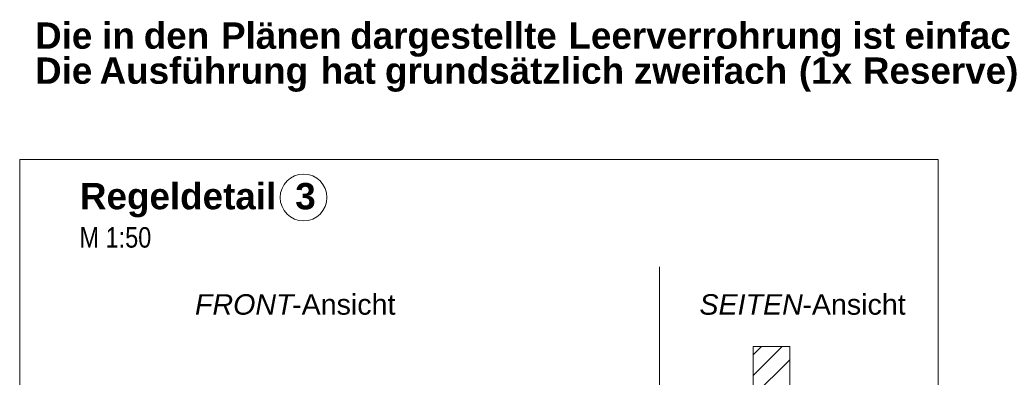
# Model space of a CAD drawing. Extents: x -620 to 300, y 62 to 1162.
# Tile 183 of 256: x 126 to 193, y 834 to 859. Entities that reach past the tile are written whole.
import ezdxf
from ezdxf.lldxf.tags import DXFTag

# ---------------------------------------------------------------- set-up
doc = ezdxf.new("R2010")
doc.units = 0
doc.layers.get('0').update_dxf_attribs({"lineweight": 13})
for name, color, linetype, lineweight, true_color in [('E_Detail_Beschriftung', 7, 'Continuous', 13, 0x009900), ('E_Detail_Wandschraffur', 7, 'Continuous', 5, 0xc0c0c0), ('E_Leerrohr Beschriftung', 1, 'Continuous', 9, 0xff0000)]:
    doc.layers.add(name, color=color, linetype=linetype, lineweight=lineweight, true_color=true_color)
doc.layers.add('E_Detail_Linie_Text_Bem', color=7, linetype='Continuous', lineweight=13)
doc.styles.get("Standard").update_dxf_attribs({"font": 'ARIALN.TTF'})
tags = doc.linetypes.add('fein_strichliert', pattern=[4, 1, -2, 1]).pattern_tags.tags
tags[8:9] = [DXFTag(74, 4), DXFTag(75, 0), DXFTag(340, '0'), DXFTag(46, 0.0), DXFTag(50, 0.0), DXFTag(44, 0.0), DXFTag(45, 0.0)]
tags[6:7] = [DXFTag(74, 4), DXFTag(75, 0), DXFTag(340, '0'), DXFTag(46, 0.0), DXFTag(50, 0.0), DXFTag(44, 0.0), DXFTag(45, 0.0)]
tags[4:5] = [DXFTag(74, 4), DXFTag(75, 0), DXFTag(340, '0'), DXFTag(46, 0.0), DXFTag(50, 0.0), DXFTag(44, 0.0), DXFTag(45, 0.0)]
tags = doc.linetypes.add('fein_strichliert-A06G955H8I', pattern=[4, 1, -2, 1]).pattern_tags.tags
tags[8:9] = [DXFTag(74, 4), DXFTag(75, 0), DXFTag(340, '0'), DXFTag(46, 0.0), DXFTag(50, 0.0), DXFTag(44, 0.0), DXFTag(45, 0.0)]
tags[6:7] = [DXFTag(74, 4), DXFTag(75, 0), DXFTag(340, '0'), DXFTag(46, 0.0), DXFTag(50, 0.0), DXFTag(44, 0.0), DXFTag(45, 0.0)]
tags[4:5] = [DXFTag(74, 4), DXFTag(75, 0), DXFTag(340, '0'), DXFTag(46, 0.0), DXFTag(50, 0.0), DXFTag(44, 0.0), DXFTag(45, 0.0)]

# ---------------------------------------------------------------- blocks, each defined once
blk = doc.blocks.new('Referenz-A06G955I8I')
at = {"layer": 'E_Detail_Beschriftung', "color": 1, "linetype": 'Continuous', "lineweight": 35, "ltscale": 0.35, "true_color": 0xff0000, "char_height": 1.8, "attachment_point": 1}
for s, insert in [('{\\fArial|b1|i0;Die}', (126.716, 858.517)), ('{\\fArial|b1|i0;in}', (131.297, 858.517)), ('{\\fArial|b1|i0;den}', (134.146, 858.517)), ('{\\fArial|b1|i0;Plänen}', (139.425, 858.517)), ('{\\fArial|b1|i0;dargestellte}', (148.254, 858.517)), ('{\\fArial|b1|i0;Leerverrohrung}', (163.164, 858.517)), ('{\\fArial|b1|i0;ist}', (182.563, 858.517)), ('{\\fArial|b1|i0;einfach}', (186.123, 858.517)), ('{\\fArial|b1|i0;Die}', (126.716, 856.12)), ('{\\fArial|b1|i0;Ausführung}', (131.128, 856.12)), ('{\\fArial|b1|i0;hat}', (146.237, 856.12)), ('{\\fArial|b1|i0;grundsätzlich}', (150.624, 856.12)), ('{\\fArial|b1|i0;zweifach}', (167.631, 856.12)), ('{\\fArial|b1|i0;(1x}', (178.912, 856.12)), ('{\\fArial|b1|i0;Reserve)}', (183.287, 856.12))]:
    blk.add_mtext(s, dxfattribs=dict(at, insert=insert))
blk = doc.blocks.new('Referenz-A06G955K8I')
at = {"layer": 'E_Detail_Linie_Text_Bem', "linetype": 'fein_strichliert-A06G955H8I', "ltscale": 0.65}
for p, q in [((188.434, 849.154), (125.665, 849.154)), ((125.665, 849.154), (125.665, 787.837)), ((188.434, 787.837), (188.434, 849.154)), ((169.391, 788.918), (169.391, 841.798))]:
    blk.add_line(p, q, dxfattribs=at)
at = {"layer": 'E_Detail_Linie_Text_Bem', "linetype": 'Continuous', "ltscale": 0.13}
for p, q in [((175.782, 836.361), (178.282, 836.361)), ((175.782, 832.227), (175.782, 836.361)), ((178.282, 836.361), (178.282, 832.227))]:
    blk.add_line(p, q, dxfattribs=at)
at = {"layer": 'E_Detail_Wandschraffur', "linetype": 'ByBlock', "ltscale": 0.13}
blk.add_line((175.782, 834.366), (177.777, 836.361), dxfattribs=at)
at = {"layer": 'E_Detail_Wandschraffur', "linetype": 'fein_strichliert', "ltscale": 0.13}
for p, q in [((175.782, 835.78), (176.363, 836.361)), ((175.782, 832.952), (178.282, 835.452))]:
    blk.add_line(p, q, dxfattribs=at)
at = {"layer": 'E_Leerrohr Beschriftung', "linetype": 'Continuous', "ltscale": 0.13}
blk.add_circle((145.064, 846.546), 1.6, dxfattribs=at)
at = {"layer": 'E_Detail_Beschriftung', "color": 1, "linetype": 'Continuous', "lineweight": 35, "ltscale": 0.35, "true_color": 0xff0000, "char_height": 1.8, "attachment_point": 1}
for s, insert in [('{\\fArial|b1|i0;Regeldetail}', (129.783, 847.538)), ('{\\fArial|b1|i0;3}', (144.497, 847.538))]:
    blk.add_mtext(s, dxfattribs=dict(at, insert=insert))
at = {"layer": 'E_Detail_Beschriftung', "linetype": 'Continuous', "ltscale": 0.13, "insert": (129.753, 844.517), "char_height": 1.4, "attachment_point": 1}
blk.add_mtext('{\\fArial Narrow;M 1:50}', dxfattribs=at)
at = {"layer": 'E_Detail_Beschriftung', "linetype": 'Continuous', "lineweight": -2, "ltscale": 0.25, "char_height": 1.4, "attachment_point": 1}
for s, insert in [('{\\fArial|b0|i1;FRONT}', (137.643, 839.932)), ('{\\fArial;-Ansicht}', (144.278, 839.932)), ('{\\fArial|b0|i1;SEITEN}', (172.116, 839.932)), ('{\\fArial;-Ansicht}', (179.146, 839.932))]:
    blk.add_mtext(s, dxfattribs=dict(at, insert=insert))

msp = doc.modelspace()

# ---------------------------------------------------------------- block references
at = {"color": 8, "lineweight": 25, "ltscale": 0.25, "true_color": 0x808080}
for name in ['Referenz-A06G955I8I', 'Referenz-A06G955K8I']:
    msp.add_blockref(name, (0, 0), dxfattribs=at)

doc.saveas('drawing.dxf')
